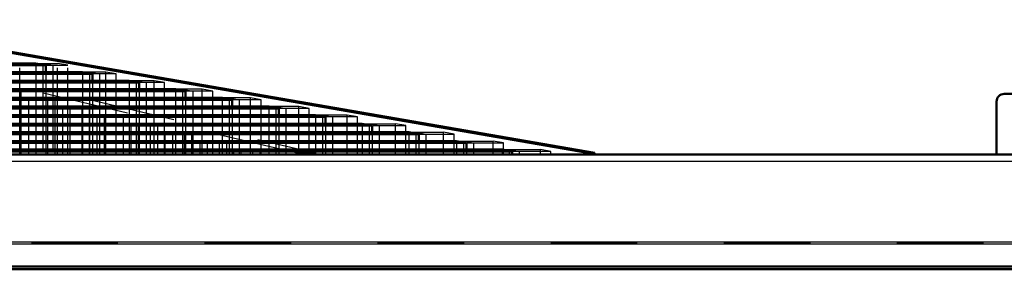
# Model space of a CAD drawing. Header units: inches. Extents: x -52 to 61, y -7 to 60.
# Tile 4 of 5: x -24.9 to -13.52, y 53.27 to 56.16. Entities that reach past the tile are written whole.
import ezdxf

# ---------------------------------------------------------------- set-up
doc = ezdxf.new("R2010")
doc.units = ezdxf.units.IN
doc.header["$MEASUREMENT"] = 0
doc.linetypes.add('Dashed', pattern=[2, 1, -1])
for name, color, linetype, lineweight in [('AM_0', 7, 'Continuous', 50), ('AM_4', 3, 'Continuous', 25), ('AM_9', 6, 'Dashed', 25)]:
    doc.layers.add(name, color=color, linetype=linetype, lineweight=lineweight)

msp = doc.modelspace()

# ---------------------------------------------------------------- linework, layer by layer
at = {"layer": 'AM_0'}
for p, q in [((-27.21037, 56.158), (-18.33388, 54.61678)), ((-18.25287, 54.61678), (-27.12936, 56.158)), ((-28.75122, 55.65175), (-24.70999, 55.65175)), ((-28.71817, 55.63034), (-24.59404, 55.63034)), ((-24.59404, 55.63034), (-24.70999, 55.65175)), ((-24.59404, 55.63034), (-24.59404, 55.5522)), ((-28.59753, 55.5522), (-24.17084, 55.5522)), ((-28.56448, 55.53079), (-24.0549, 55.53079)), ((-24.0549, 55.53079), (-24.17084, 55.5522)), ((-24.0549, 55.53079), (-24.0549, 55.45264)), ((-28.44385, 55.45264), (-23.63172, 55.45264)), ((-28.4108, 55.43123), (-23.51578, 55.43123)), ((-23.51578, 55.43123), (-23.63172, 55.45264)), ((-23.51578, 55.43123), (-23.51578, 55.35326)), ((-28.29044, 55.35326), (-23.09358, 55.35326)), ((-28.25738, 55.33185), (-22.97765, 55.33185)), ((-22.97765, 55.33185), (-23.09358, 55.35326)), ((-22.97765, 55.33185), (-22.97765, 55.25371)), ((-13.52, 55.3), (-13.1, 55.3)), ((-28.13675, 55.25371), (-22.55449, 55.25371)), ((-28.1037, 55.2323), (-22.43856, 55.2323)), ((-22.43856, 55.2323), (-22.55449, 55.25371)), ((-22.43856, 55.2323), (-22.43856, 55.15415)), ((-13.61, 54.6), (-13.61, 55.21)), ((-27.98307, 55.15415), (-22.01542, 55.15415)), ((-27.95002, 55.13274), (-21.89949, 55.13274)), ((-21.89949, 55.13274), (-22.01542, 55.15415)), ((-21.89949, 55.13274), (-21.89949, 55.05478)), ((-27.82966, 55.05478), (-21.47732, 55.05478)), ((-27.79661, 55.03337), (-21.36139, 55.03337)), ((-27.67597, 54.95522), (-20.93826, 54.95522)), ((-21.36139, 55.03337), (-21.47732, 55.05478)), ((-21.36139, 55.03337), (-21.36139, 54.95522)), ((-20.82234, 54.93381), (-20.93826, 54.95522)), ((-27.64292, 54.93381), (-20.82234, 54.93381)), ((-27.52257, 54.85585), (-20.40018, 54.85585)), ((-27.48952, 54.83444), (-20.28426, 54.83444)), ((-20.82234, 54.93381), (-20.82234, 54.85585)), ((-20.28426, 54.83444), (-20.40018, 54.85585)), ((-20.28426, 54.83444), (-20.28426, 54.75415)), ((-27.36558, 54.75415), (-19.84955, 54.75415)), ((-27.33253, 54.73274), (-19.73362, 54.73274)), ((-19.73362, 54.73274), (-19.84955, 54.75415)), ((-19.73362, 54.73274), (-19.73362, 54.65656)), ((-27.21493, 54.65656), (-19.32114, 54.65656)), ((-27.18188, 54.63515), (-19.20521, 54.63515)), ((-19.20521, 54.63515), (-19.32114, 54.65656)), ((-19.20521, 54.63515), (-19.20521, 54.6)), ((-18.33388, 54.61678), (-18.25287, 54.61678)), ((-18.33388, 54.61678), (-18.33388, 54.6)), ((-18.25287, 54.61678), (-18.25287, 54.6)), ((-46.5085, 54.6), (46.5085, 54.6)), ((46.496, 53.304), (-46.496, 53.304)), ((46.496, 53.27147), (-46.496, 53.27147))]:
    msp.add_line(p, q, dxfattribs=at)
msp.add_arc((-13.52, 55.21), 0.09, 90, 180, dxfattribs=at)
at = {"layer": 'AM_4'}
for p, q in [((46.496, 54.52), (-46.496, 54.52)), ((46.496, 53.58708), (-46.496, 53.58708)), ((46.496, 53.56304), (-46.496, 53.56304))]:
    msp.add_line(p, q, dxfattribs=at)
at = {"layer": 'AM_9'}
for p, q in [((-21.70373, 54.61678), (-28.20177, 56.158)), ((-27.98045, 56.158), (-21.48241, 54.61678)), ((-24.895, 54.6), (-24.895, 55.72972)), ((-24.70999, 55.65175), (-24.458, 55.65175)), ((-24.70999, 55.65175), (-24.70999, 54.6)), ((-24.62897, 55.65175), (-24.62897, 54.6)), ((-24.62897, 55.65175), (-24.51303, 55.63034)), ((-24.58831, 55.63034), (-24.338, 55.63034)), ((-24.51303, 55.63034), (-24.51303, 54.6)), ((-24.458, 54.6), (-24.458, 55.65175)), ((-24.338, 55.63034), (-24.458, 55.65175)), ((-24.338, 54.6), (-24.338, 55.63034)), ((-24.59404, 55.5522), (-24.59404, 54.6)), ((-23.9, 55.5522), (-24.17084, 55.5522)), ((-24.17084, 55.5522), (-24.17084, 54.6)), ((-24.08983, 55.5522), (-24.08983, 54.6)), ((-24.08983, 55.5522), (-23.97389, 55.53079)), ((-23.78, 55.53079), (-24.0549, 55.53079)), ((-23.97389, 55.53079), (-23.97389, 54.6)), ((-23.9, 54.6), (-23.9, 55.5522)), ((-23.78, 55.53079), (-23.9, 55.5522)), ((-23.78, 54.6), (-23.78, 55.53079)), ((-24.0549, 55.45264), (-24.0549, 54.6)), ((-23.342, 55.45264), (-23.63172, 55.45264)), ((-23.63172, 55.45264), (-23.63172, 54.6)), ((-23.55071, 55.45264), (-23.55071, 54.6)), ((-23.55071, 55.45264), (-23.43477, 55.43123)), ((-23.222, 55.43123), (-23.51578, 55.43123)), ((-23.43477, 55.43123), (-23.43477, 54.6)), ((-23.342, 54.6), (-23.342, 55.45264)), ((-23.222, 55.43123), (-23.342, 55.45264)), ((-23.222, 54.6), (-23.222, 55.43123)), ((-24.88188, 55.33185), (-24.88188, 54.6)), ((-23.51578, 55.35326), (-23.51578, 54.6)), ((-22.785, 55.35326), (-23.09358, 55.35326)), ((-23.09358, 55.35326), (-23.09358, 54.6)), ((-23.01257, 55.35326), (-23.01257, 54.6)), ((-23.01257, 55.35326), (-22.89664, 55.33185)), ((-22.665, 55.33185), (-22.97765, 55.33185)), ((-22.89664, 55.33185), (-22.89664, 54.6)), ((-22.785, 54.6), (-22.785, 55.35326)), ((-22.665, 55.33185), (-22.785, 55.35326)), ((-22.665, 54.6), (-22.665, 55.33185)), ((-24.79343, 55.25371), (-24.79343, 54.6)), ((-24.70857, 55.2323), (-24.70857, 54.6)), ((-24.57211, 55.25371), (-24.57211, 54.6)), ((-24.48724, 55.2323), (-24.48724, 54.6)), ((-22.97765, 55.25371), (-22.97765, 54.6)), ((-22.227, 55.25371), (-22.55449, 55.25371)), ((-22.55449, 55.25371), (-22.55449, 54.6)), ((-22.47348, 55.25371), (-22.47348, 54.6)), ((-22.47348, 55.25371), (-22.35755, 55.2323)), ((-22.107, 55.2323), (-22.43856, 55.2323)), ((-22.35755, 55.2323), (-22.35755, 54.6)), ((-22.227, 54.6), (-22.227, 55.25371)), ((-22.107, 55.2323), (-22.227, 55.25371)), ((-22.107, 54.6), (-22.107, 55.2323)), ((-24.3988, 55.15415), (-24.3988, 54.6)), ((-24.31394, 55.13274), (-24.31394, 54.6)), ((-24.17748, 55.15415), (-24.17748, 54.6)), ((-24.09261, 55.13274), (-24.09261, 54.6)), ((-22.43856, 55.15415), (-22.43856, 54.6)), ((-21.669, 55.15415), (-22.01542, 55.15415)), ((-22.01542, 55.15415), (-22.01542, 54.6)), ((-21.93441, 55.15415), (-21.93441, 54.6)), ((-21.93441, 55.15415), (-21.81848, 55.13274)), ((-21.549, 55.13274), (-21.89949, 55.13274)), ((-21.81848, 55.13274), (-21.81848, 54.6)), ((-21.669, 54.6), (-21.669, 55.15415)), ((-21.549, 55.13274), (-21.669, 55.15415)), ((-21.549, 54.6), (-21.549, 55.13274)), ((-24.00489, 55.05478), (-24.00489, 54.6)), ((-23.92002, 55.03337), (-23.92002, 54.6)), ((-23.78356, 55.05478), (-23.78356, 54.6)), ((-23.6987, 55.03337), (-23.6987, 54.6)), ((-23.61027, 54.95522), (-23.61027, 54.6)), ((-23.38895, 54.95522), (-23.38895, 54.6)), ((-21.89949, 55.05478), (-21.89949, 54.6)), ((-21.112, 55.05478), (-21.47732, 55.05478)), ((-21.47732, 55.05478), (-21.47732, 54.6)), ((-21.39631, 55.05478), (-21.39631, 54.6)), ((-21.39631, 55.05478), (-21.28038, 55.03337)), ((-20.992, 55.03337), (-21.36139, 55.03337)), ((-21.36139, 54.95522), (-21.36139, 54.6)), ((-21.28038, 55.03337), (-21.28038, 54.6)), ((-21.112, 54.6), (-21.112, 55.05478)), ((-20.992, 55.03337), (-21.112, 55.05478)), ((-20.992, 54.6), (-20.992, 55.03337)), ((-20.93826, 54.95522), (-20.93826, 54.6)), ((-20.92991, 54.95522), (-20.554, 54.95522)), ((-20.85725, 54.95522), (-20.85725, 54.6)), ((-20.85725, 54.95522), (-20.74133, 54.93381)), ((-20.554, 54.6), (-20.554, 54.95522)), ((-20.434, 54.93381), (-20.554, 54.95522)), ((-23.52541, 54.93381), (-23.52541, 54.6)), ((-23.30408, 54.93381), (-23.30408, 54.6)), ((-23.21637, 54.85585), (-23.21637, 54.6)), ((-23.13151, 54.83444), (-23.13151, 54.6)), ((-22.99504, 54.85585), (-22.99504, 54.6)), ((-22.91018, 54.83444), (-22.91018, 54.6)), ((-20.82234, 54.85585), (-20.82234, 54.6)), ((-20.81605, 54.93381), (-20.434, 54.93381)), ((-20.74133, 54.93381), (-20.74133, 54.6)), ((-20.434, 54.6), (-20.434, 54.93381)), ((-20.40018, 54.85585), (-19.997, 54.85585)), ((-20.40018, 54.85585), (-20.40018, 54.6)), ((-20.31917, 54.85585), (-20.31917, 54.6)), ((-20.31917, 54.85585), (-20.20325, 54.83444)), ((-20.28119, 54.83444), (-19.877, 54.83444)), ((-20.20325, 54.83444), (-20.20325, 54.6)), ((-19.997, 54.6), (-19.997, 54.85585)), ((-19.877, 54.83444), (-19.997, 54.85585)), ((-19.877, 54.6), (-19.877, 54.83444)), ((-22.81328, 54.75415), (-22.81328, 54.6)), ((-22.72841, 54.73274), (-22.72841, 54.6)), ((-22.59195, 54.75415), (-22.59195, 54.6)), ((-22.50709, 54.73274), (-22.50709, 54.6)), ((-20.28426, 54.75415), (-20.28426, 54.6)), ((-19.84955, 54.75415), (-19.84955, 54.6)), ((-19.8413, 54.75415), (-19.427, 54.75415)), ((-19.76854, 54.75415), (-19.76854, 54.6)), ((-19.76854, 54.75415), (-19.65261, 54.73274)), ((-19.72413, 54.73274), (-19.307, 54.73274)), ((-19.65261, 54.73274), (-19.65261, 54.6)), ((-19.427, 54.6), (-19.427, 54.75415)), ((-19.307, 54.73274), (-19.427, 54.75415)), ((-19.307, 54.6), (-19.307, 54.73274)), ((-22.42645, 54.65656), (-22.42645, 54.6)), ((-22.34159, 54.63515), (-22.34159, 54.6)), ((-22.20513, 54.65656), (-22.20513, 54.6)), ((-22.12027, 54.63515), (-22.12027, 54.6)), ((-21.48241, 54.61678), (-21.70373, 54.61678)), ((-21.70373, 54.61678), (-21.70373, 54.6)), ((-21.48241, 54.61678), (-21.48241, 54.6)), ((-19.73362, 54.65656), (-19.73362, 54.6)), ((-19.32114, 54.65656), (-19.32114, 54.6)), ((-19.307, 54.65656), (-18.88, 54.65656)), ((-19.24013, 54.65656), (-19.24013, 54.6)), ((-19.24013, 54.65656), (-19.1242, 54.63515)), ((-18.76, 54.63515), (-19.20521, 54.63515)), ((-19.1242, 54.63515), (-19.1242, 54.6)), ((-18.88, 54.6), (-18.88, 54.65656)), ((-18.76, 54.63515), (-18.88, 54.65656)), ((-18.76, 54.6), (-18.76, 54.63515)), ((-11.76011, 53.573), (-46.496, 53.573))]:
    msp.add_line(p, q, dxfattribs=at)

doc.saveas('drawing.dxf')
